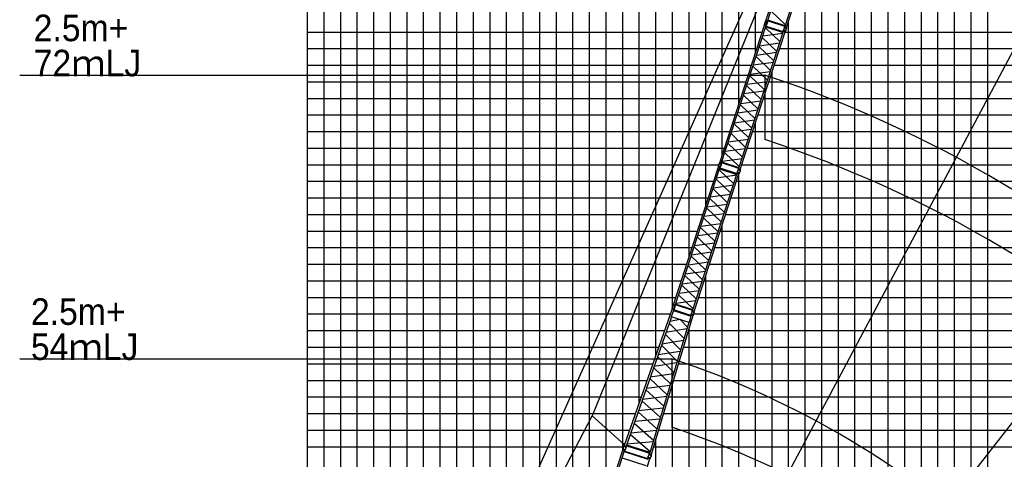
# Model space of a CAD drawing. Extents: x -441179 to 62702, y -334860 to 51651.
# Tile 12 of 68: x -341808 to -282459, y -224986 to -198481. Entities that reach past the tile are written whole.
import ezdxf

# ---------------------------------------------------------------- set-up
doc = ezdxf.new("R2010")
doc.units = 0
doc.layers.get('0').update_dxf_attribs({"linetype": 'CONTINUOUS'})

msp = doc.modelspace()

# ---------------------------------------------------------------- linework, layer by layer
at = {"color": 14, "linetype": 'Continuous'}
for p, q in [((-324458.888848, -267372.289579), (-324458.888848, -174224.997208)), ((-314458.888848, -252137.049334), (-314458.888848, -174224.997208)), ((-304458.888848, -221564.056471), (-304458.888848, -174224.997208)), ((-284458.888848, -314224.997208), (-284458.888848, -174224.997208)), ((-294458.888848, -282224.997208), (-294458.888848, -195463.08078)), ((-324458.888848, -204224.997208), (-298674.368551, -204224.997208)), ((-297305.790212, -204224.997208), (-209458.888848, -204224.997208)), ((-324458.888848, -214224.997208), (-301923.596416, -214224.997208)), ((-300555.018077, -214224.997208), (-209458.888848, -214224.997208)), ((-324458.888848, -224224.997208), (-305408.514647, -224224.997208)), ((-303598.918259, -224224.997208), (-209458.888848, -224224.997208))]:
    msp.add_line(p, q, dxfattribs=at)
at = {"color": 252, "linetype": 'Continuous'}
for p, q in [((-323458.888848, -267932.574039), (-323458.888848, -174224.997208)), ((-322458.888848, -268492.858499), (-322458.888848, -174224.997208)), ((-321458.888848, -269053.142959), (-321458.888848, -174224.997208)), ((-320458.888848, -269613.427419), (-320458.888848, -174224.997208)), ((-319458.888848, -268720.803288), (-319458.888848, -174224.997208)), ((-318458.888848, -264404.588746), (-318458.888848, -174224.997208)), ((-317458.888848, -261370.095358), (-317458.888848, -174224.997208)), ((-316458.888848, -258292.408071), (-316458.888848, -174224.997208)), ((-315458.888848, -255214.720784), (-315458.888848, -174224.997208)), ((-313458.888848, -249059.454566), (-313458.888848, -174224.997208)), ((-312458.888848, -245981.761952), (-312458.888848, -174224.997208)), ((-311458.888848, -242904.069337), (-311458.888848, -174224.997208)), ((-310458.888848, -239826.333318), (-310458.888848, -174224.997208)), ((-309458.888848, -236748.640704), (-309458.888848, -174224.997208)), ((-308458.888848, -233670.948089), (-308458.888848, -174224.997208)), ((-307458.888848, -230593.146839), (-307458.888848, -174224.997208)), ((-306458.888848, -227515.454224), (-306458.888848, -174224.997208)), ((-305458.888848, -224437.76161), (-305458.888848, -174224.997208)), ((-303458.888848, -218710.332214), (-303458.888848, -174224.997208)), ((-302458.888848, -215795.150872), (-302458.888848, -174224.997208)), ((-301458.888848, -212794.770156), (-301458.888848, -174224.997208)), ((-300458.888848, -209717.077541), (-300458.888848, -174224.997208)), ((-299458.888848, -206639.384927), (-299458.888848, -174224.997208)), ((-298458.888848, -203561.816916), (-298458.888848, -174224.997208)), ((-297458.888848, -200484.124301), (-297458.888848, -174224.997208)), ((-285458.888848, -314224.997208), (-285458.888848, -174224.997208)), ((-283458.888848, -314224.997208), (-283458.888848, -174224.997208)), ((-290458.888848, -314224.997208), (-290458.888848, -184224.997208)), ((-289458.888848, -314224.997208), (-289458.888848, -184224.997208)), ((-288458.888848, -314224.997208), (-288458.888848, -184224.997208)), ((-287458.888848, -314224.997208), (-287458.888848, -184224.997208)), ((-286458.888848, -314224.997208), (-286458.888848, -184224.997208)), ((-291458.888848, -314224.997208), (-291458.888848, -188682.291061)), ((-292458.888848, -314224.997208), (-292458.888848, -188930.533387)), ((-293458.888848, -314224.997208), (-293458.888848, -192385.388166)), ((-295458.888848, -282224.997208), (-295458.888848, -198540.773395)), ((-324458.888848, -199224.997208), (-297049.774862, -199224.997208)), ((-295681.196522, -199224.997208), (-209458.888848, -199224.997208)), ((-324458.888848, -200224.997208), (-297374.6936, -200224.997208)), ((-296006.11526, -200224.997208), (-209458.888848, -200224.997208)), ((-324458.888848, -201224.997208), (-297699.612338, -201224.997208)), ((-296458.888848, -282224.997208), (-296458.888848, -201618.495135)), ((-296331.033998, -201224.997208), (-209458.888848, -201224.997208)), ((-324458.888848, -202224.997208), (-298024.531076, -202224.997208)), ((-296655.952736, -202224.997208), (-209458.888848, -202224.997208)), ((-324458.888848, -203224.997208), (-298349.449813, -203224.997208)), ((-296980.871474, -203224.997208), (-209458.888848, -203224.997208)), ((-297458.888848, -282224.997208), (-297458.888848, -204696.187749)), ((-324458.888848, -205224.997208), (-298999.287289, -205224.997208)), ((-297630.70895, -205224.997208), (-209458.888848, -205224.997208)), ((-324458.888848, -206224.997208), (-299324.206027, -206224.997208)), ((-297955.627688, -206224.997208), (-209458.888848, -206224.997208)), ((-324458.888848, -207224.997208), (-299649.124765, -207224.997208)), ((-298280.546425, -207224.997208), (-209458.888848, -207224.997208)), ((-324458.888848, -208224.997208), (-299974.043503, -208224.997208)), ((-298605.465163, -208224.997208), (-209458.888848, -208224.997208)), ((-298458.888848, -282224.997208), (-298458.888848, -207773.75576)), ((-324458.888848, -209224.997208), (-300299.002727, -209224.997208)), ((-298930.424387, -209224.997208), (-209458.888848, -209224.997208)), ((-324458.888848, -210224.997208), (-300623.921465, -210224.997208)), ((-299255.343125, -210224.997208), (-209458.888848, -210224.997208)), ((-324458.888848, -211224.997208), (-300948.840203, -211224.997208)), ((-299580.261863, -211224.997208), (-209458.888848, -211224.997208)), ((-299458.888848, -282224.997208), (-299458.888848, -210851.448375)), ((-324458.888848, -212224.997208), (-301273.758941, -212224.997208)), ((-299905.180601, -212224.997208), (-209458.888848, -212224.997208)), ((-324458.888848, -213224.997208), (-301598.677679, -213224.997208)), ((-300230.099339, -213224.997208), (-209458.888848, -213224.997208)), ((-300458.888848, -282224.997208), (-300458.888848, -213929.14099)), ((-324458.888848, -215224.997208), (-302248.515154, -215224.997208)), ((-300879.936815, -215224.997208), (-247458.888848, -215224.997208)), ((-324458.888848, -216224.997208), (-302587.979544, -216224.997208)), ((-301170.429298, -216224.997208), (-209458.888848, -216224.997208)), ((-301458.888848, -314224.997208), (-301458.888848, -217086.686667)), ((-324458.888848, -217224.997208), (-302938.398824, -217224.997208)), ((-301500.353649, -217224.997208), (-209458.888848, -217224.997208)), ((-324458.888848, -218224.997208), (-303288.818104, -218224.997208)), ((-301800.148593, -218224.997208), (-209458.888848, -218224.997208)), ((-324458.888848, -219224.997208), (-303639.237385, -219224.997208)), ((-302099.943537, -219224.997208), (-209458.888848, -219224.997208)), ((-324458.888848, -220224.997208), (-303989.656665, -220224.997208)), ((-302458.888848, -314224.997208), (-302458.888848, -220422.299955)), ((-302399.738482, -220224.997208), (-209458.888848, -220224.997208)), ((-324458.888848, -221224.997208), (-304340.075945, -221224.997208)), ((-302699.533426, -221224.997208), (-209458.888848, -221224.997208)), ((-324458.888848, -222224.997208), (-304690.495225, -222224.997208)), ((-302999.32837, -222224.997208), (-209458.888848, -222224.997208)), ((-324458.888848, -223224.997208), (-305040.914505, -223224.997208)), ((-303299.123315, -223224.997208), (-209458.888848, -223224.997208)), ((-303458.888848, -314224.997208), (-303458.888848, -223757.913243))]:
    msp.add_line(p, q, dxfattribs=at)
at = {"color": 151, "linetype": 'Continuous'}
for p, q in [((-328325.211224, -265340.378511), (-292315.770281, -184786.912306)), ((-292043.287289, -184789.952454), (-307305.917834, -222374.794521)), ((-276911.94002, -190883.416453), (-319118.811456, -270262.996581)), ((-263783.346638, -199471.567112), (-319095.057451, -270267.328529)), ((-302504.538596, -218928.0182), (-302504.538596, -223058.350264)), ((-329478.927934, -264839.765288), (-307303.830447, -222370.798601)), ((-305377.843704, -224087.137674), (-307305.917834, -222374.794521))]:
    msp.add_line(p, q, dxfattribs=at)
at = {"color": 13, "linetype": 'Continuous'}
for p, q in [((-296831.41497, -198552.923456), (-294131.238827, -190242.611282)), ((-296734.788454, -198584.319221), (-294034.61231, -190274.007047)), ((-295690.150748, -198923.741586), (-292989.974605, -190613.429412)), ((-295593.523535, -198955.137578), (-292893.347392, -190644.825404)), ((-296527.906343, -197947.599916), (-295647.361737, -198792.050076)), ((-299612.532581, -207112.377712), (-296912.356437, -198802.065538)), ((-296914.73598, -198763.427436), (-296924.62691, -198793.868678)), ((-296800.990711, -198834.040395), (-296924.62691, -198793.868678)), ((-296791.099781, -198803.599154), (-296914.73598, -198763.427436)), ((-296815.729921, -198833.461304), (-296912.356437, -198802.065538)), ((-296909.980779, -198765.019134), (-296897.755614, -198682.249141)), ((-296904.462621, -198804.630387), (-296903.22535, -198800.822446)), ((-296851.276289, -198584.291289), (-296890.036331, -198658.438607)), ((-296856.045662, -198582.767554), (-296846.158806, -198552.33885)), ((-296732.409463, -198622.939271), (-296856.045662, -198582.767554)), ((-296722.522607, -198592.510568), (-296846.158806, -198552.33885)), ((-296734.788454, -198584.319221), (-296831.41497, -198552.923456)), ((-296824.755853, -198559.293071), (-296823.518581, -198555.485129)), ((-296791.099781, -198803.599154), (-296800.990711, -198834.040395)), ((-296795.865876, -198802.077749), (-296757.107198, -198727.933041)), ((-296737.151662, -198621.373454), (-296749.376628, -198704.142104)), ((-296743.915809, -198585.559516), (-296742.678537, -198581.751574)), ((-296732.409463, -198622.939271), (-296722.522607, -198592.510568)), ((-295680.568259, -198894.249631), (-296725.205965, -198554.827266)), ((-295665.54748, -198848.020292), (-296710.185186, -198508.597927)), ((-299515.906064, -207143.773478), (-296815.729921, -198833.461304)), ((-298471.268359, -207483.195843), (-295771.092216, -199172.883669)), ((-298374.641146, -207514.591835), (-295674.465003, -199204.279661)), ((-295813.898091, -199304.61732), (-297022.62556, -199470.222381)), ((-295977.984455, -199809.634087), (-296858.528532, -198965.184434)), ((-296840.331708, -198909.178042), (-295795.694002, -199248.600407)), ((-296825.311835, -198862.951489), (-295780.674129, -199202.373854)), ((-296823.622577, -198830.896832), (-296822.385305, -198827.088891)), ((-295773.469668, -199134.246246), (-295783.360598, -199164.687487)), ((-295659.723006, -199204.859658), (-295783.360598, -199164.687487)), ((-295649.832076, -199174.418416), (-295773.469668, -199134.246246)), ((-295674.465003, -199204.279661), (-295771.092216, -199172.883669)), ((-295768.715251, -199135.841163), (-295756.490086, -199053.07117)), ((-295763.198864, -199175.448367), (-295761.961592, -199171.640425)), ((-295710.008297, -198955.107806), (-295748.768339, -199029.255124)), ((-295714.779351, -198953.586363), (-295704.892495, -198923.15766)), ((-295591.141759, -198993.758534), (-295714.779351, -198953.586363)), ((-295581.254903, -198963.32983), (-295704.892495, -198923.15766)), ((-295593.523535, -198955.137578), (-295690.150748, -198923.741586)), ((-295683.492095, -198930.11105), (-295682.254824, -198926.303109)), ((-295682.358819, -199201.714812), (-295681.121548, -199197.906871)), ((-295649.832076, -199174.418416), (-295659.723006, -199204.859658)), ((-295654.60584, -199172.911595), (-295615.845353, -199098.763425)), ((-295595.887939, -198992.194337), (-295608.112961, -199074.963364)), ((-295602.652051, -198956.377496), (-295601.41478, -198952.569554)), ((-295591.141759, -198993.758534), (-295581.254903, -198963.32983)), ((-297211.125038, -200050.366148), (-296002.394425, -199884.760656)), ((-297047.027254, -199545.323632), (-296166.482648, -200389.773791)), ((-296190.88993, -200464.892051), (-297399.620786, -200630.497576)), ((-296354.983606, -200969.921669), (-297235.528212, -200125.47151)), ((-297588.120264, -201210.641343), (-296379.38965, -201045.035851)), ((-297424.026405, -200705.611214), (-296543.481799, -201550.061374)), ((-296567.889128, -201625.179618), (-297776.619984, -201790.785143)), ((-296731.984051, -202130.213423), (-297612.528833, -201285.763094)), ((-297965.119462, -202370.92891), (-296756.388606, -202205.323385)), ((-297801.027027, -201865.902799), (-296920.482244, -202710.353128)), ((-296944.889731, -202785.471321), (-298153.620345, -202951.076813)), ((-297108.983202, -203290.501006), (-297989.527984, -202446.050677)), ((-298342.118978, -203531.217753), (-297133.388364, -203365.612261)), ((-298178.025854, -203026.189339), (-297297.481072, -203870.639668)), ((-297321.888227, -203945.75682), (-298530.61884, -204111.362312)), ((-297485.982191, -204450.788067), (-298366.526973, -203606.337738)), ((-298719.118703, -204691.506871), (-297510.388089, -204525.901379)), ((-298555.02549, -204186.478486), (-297674.480708, -205030.928814)), ((-298932.024803, -205346.76659), (-298051.480153, -206191.216792)), ((-297698.887951, -205106.045938), (-298907.618565, -205271.65143)), ((-297862.981666, -205611.076692), (-298743.526448, -204766.626364)), ((-298239.980662, -206771.363409), (-299120.525268, -205926.913249)), ((-299096.118367, -205851.795981), (-297887.387814, -205686.190497)), ((-299309.023954, -206507.054173), (-298428.479348, -207351.504332)), ((-298075.887434, -206266.335023), (-299284.618199, -206431.940536)), ((-299637.163273, -207142.22181), (-299627.276417, -207111.793107)), ((-299503.640218, -207151.964825), (-299627.276417, -207111.793107)), ((-299515.906064, -207143.773478), (-299612.532581, -207112.377712)), ((-299605.873464, -207118.747327), (-299604.636192, -207114.939386)), ((-298461.68587, -207453.703887), (-299506.323575, -207114.281522)), ((-298446.665091, -207407.474548), (-299491.302797, -207068.052184)), ((-299473.117384, -207012.083524), (-298264.387012, -206846.478065)), ((-302393.720081, -215671.893337), (-299693.543937, -207361.581163)), ((-302297.093564, -215703.289103), (-299596.917421, -207392.976929)), ((-299695.92348, -207322.943061), (-299705.81441, -207353.384303)), ((-299582.178211, -207393.55602), (-299705.81441, -207353.384303)), ((-299572.287281, -207363.114779), (-299695.92348, -207322.943061)), ((-299596.917421, -207392.976929), (-299693.543937, -207361.581163)), ((-299691.168279, -207324.534759), (-299678.943114, -207241.764766)), ((-299685.650121, -207364.146012), (-299684.41285, -207360.338071)), ((-299632.3939, -207143.745546), (-299671.153942, -207217.892864)), ((-298759.171955, -208369.149712), (-299639.716032, -207524.700059)), ((-299513.527074, -207182.393528), (-299637.163273, -207142.22181)), ((-299621.519208, -207468.693667), (-298576.881502, -207808.116032)), ((-299606.499335, -207422.467114), (-298561.861629, -207761.889479)), ((-299604.810077, -207390.412457), (-299603.572805, -207386.604516)), ((-299572.287281, -207363.114779), (-299582.178211, -207393.55602)), ((-299577.053376, -207361.593374), (-299538.294698, -207287.448666)), ((-299518.269273, -207180.827711), (-299530.494239, -207263.596361)), ((-299525.033419, -207145.013773), (-299523.796148, -207141.205831)), ((-299513.527074, -207182.393528), (-299503.640218, -207151.964825)), ((-298554.657168, -207693.761871), (-298564.548098, -207724.203112)), ((-298431.019576, -207733.934041), (-298554.657168, -207693.761871)), ((-298549.902751, -207695.356788), (-298537.677586, -207612.586795)), ((-298491.125908, -207514.562062), (-298529.885949, -207588.70938)), ((-298495.896961, -207513.04062), (-298486.010106, -207482.611916)), ((-298372.259369, -207553.21279), (-298495.896961, -207513.04062)), ((-298362.372514, -207522.784087), (-298486.010106, -207482.611916)), ((-298374.641146, -207514.591835), (-298471.268359, -207483.195843)), ((-298464.609706, -207489.565307), (-298463.372435, -207485.757366)), ((-298435.79334, -207732.42722), (-298397.032853, -207658.27905)), ((-298377.00555, -207551.648594), (-298389.230572, -207634.417621)), ((-298383.769662, -207515.831752), (-298382.53239, -207512.023811)), ((-298372.259369, -207553.21279), (-298362.372514, -207522.784087)), ((-301252.455859, -216042.711468), (-298552.279716, -207732.399294)), ((-301155.828646, -216074.10746), (-298455.652503, -207763.795286)), ((-299828.214754, -208104.839257), (-298947.670148, -208949.289416)), ((-298595.085591, -207864.132945), (-299803.81306, -208029.738006)), ((-298440.910506, -207764.375283), (-298564.548098, -207724.203112)), ((-298455.652503, -207763.795286), (-298552.279716, -207732.399294)), ((-298544.386364, -207734.963992), (-298543.149092, -207731.15605)), ((-298463.546319, -207761.230437), (-298462.309048, -207757.422496)), ((-298431.019576, -207733.934041), (-298440.910506, -207764.375283)), ((-299136.171106, -209529.437294), (-300016.715712, -208684.987135)), ((-299992.312538, -208609.881773), (-298783.581925, -208444.276281)), ((-300205.213905, -209265.126839), (-299324.669299, -210109.576999)), ((-298972.07743, -209024.407676), (-300180.808286, -209190.013201)), ((-299513.171551, -210689.729048), (-300393.716333, -209845.278719)), ((-300369.307764, -209770.156968), (-299160.57715, -209604.551476)), ((-300582.214527, -210425.418424), (-299701.669744, -211269.868753)), ((-299349.076628, -210184.695243), (-300557.807484, -210350.300768)), ((-299890.170702, -211850.016631), (-300770.715484, -211005.566302)), ((-300746.306962, -210930.444535), (-299537.576106, -210764.83901)), ((-300959.213354, -211585.704964), (-300078.668572, -212430.155293)), ((-299726.077231, -211344.986946), (-300934.807845, -211510.592438)), ((-300267.169691, -213010.303692), (-301147.714473, -212165.853363)), ((-301123.306478, -212090.733378), (-299914.575864, -211925.127886)), ((-301336.21299, -212745.994111), (-300455.668208, -213590.444439)), ((-300103.075727, -212505.272445), (-301311.80634, -212670.877937)), ((-300644.169166, -214170.592317), (-301524.713948, -213326.141989)), ((-301500.306203, -213251.022496), (-300291.575589, -213085.417004)), ((-301877.305867, -214411.311606), (-300668.575314, -214245.706122)), ((-301713.212303, -213906.282215), (-300832.667653, -214750.732417)), ((-300480.075451, -213665.561563), (-301688.806065, -213831.167055)), ((-300857.074934, -214825.850648), (-302065.805699, -214991.456161)), ((-301021.168162, -215330.879034), (-301901.712768, -214486.428874)), ((-302254.304884, -215571.599149), (-301045.574512, -215405.99369)), ((-302090.211454, -215066.569798), (-301209.666848, -215911.019957)), ((-302413.5814, -215703.261171), (-302452.341442, -215777.408489)), ((-302418.350773, -215701.737435), (-302408.463917, -215671.308732)), ((-302294.714574, -215741.909153), (-302418.350773, -215701.737435)), ((-302284.827718, -215711.48045), (-302408.463917, -215671.308732)), ((-302297.093564, -215703.289103), (-302393.720081, -215671.893337)), ((-302387.060964, -215678.262952), (-302385.823692, -215674.455011)), ((-302299.456773, -215740.343336), (-302311.681739, -215823.111986)), ((-302306.220919, -215704.529398), (-302304.983648, -215700.721456)), ((-302294.714574, -215741.909153), (-302284.827718, -215711.48045)), ((-301242.87337, -216013.219512), (-302287.511075, -215673.797147)), ((-301227.852591, -215966.990173), (-302272.490297, -215627.567809)), ((-301272.313408, -216074.077687), (-301311.073449, -216148.225005)), ((-301277.084461, -216072.556245), (-301267.197606, -216042.127541)), ((-301153.446869, -216112.728415), (-301277.084461, -216072.556245)), ((-301143.560014, -216082.299712), (-301267.197606, -216042.127541)), ((-301155.828646, -216074.10746), (-301252.455859, -216042.711468)), ((-301245.797206, -216049.080932), (-301244.559935, -216045.272991)), ((-301158.19305, -216111.164219), (-301170.418072, -216193.933246)), ((-301164.957162, -216075.347377), (-301163.71989, -216071.539436)), ((-301153.446869, -216112.728415), (-301143.560014, -216082.299712))]:
    msp.add_line(p, q, dxfattribs=at)
at = {"color": 7, "linetype": 'Continuous'}
for p, q in [((-341808.402456, -201824.465297), (-296894.702392, -201824.465297)), ((-341808.402456, -218928.0182), (-302504.538596, -218928.0182))]:
    msp.add_line(p, q, dxfattribs=at)
at = {"color": 220, "linetype": 'Continuous'}
msp.add_line((-296894.70238, -201824.465298), (-296894.70238, -205708.366614), dxfattribs=at)
at = {"color": 15, "linetype": 'Continuous'}
for p, q in [((-302480.795217, -215919.122694), (-305367.896079, -224158.112456)), ((-302403.677524, -216018.452826), (-302532.607714, -216386.384037)), ((-302486.909499, -215912.884207), (-302477.018569, -215882.442965)), ((-302363.279569, -215953.053887), (-302486.909499, -215912.884207)), ((-302372.052617, -215954.413314), (-302480.786298, -215919.083704)), ((-302353.388639, -215922.612646), (-302477.018569, -215882.442965)), ((-302472.288356, -215884.022736), (-302460.064333, -215801.260471)), ((-302470.723045, -215918.045316), (-302472.049732, -215921.831314)), ((-302390.783357, -216011.88033), (-302403.67858, -216018.450789)), ((-302372.064786, -215954.446571), (-302392.496021, -216012.751683)), ((-302390.783854, -216011.87901), (-301357.983274, -216347.455271)), ((-301348.029703, -216318.878548), (-302382.037911, -215982.909906)), ((-302379.486167, -215947.959325), (-302380.812854, -215951.745323)), ((-302363.279569, -215953.053887), (-302353.388639, -215922.612646)), ((-302358.15628, -215921.10819), (-302319.393984, -215846.956558)), ((-302524.361199, -216389.05854), (-305259.167166, -224193.440668)), ((-301230.635933, -216325.323212), (-303737.665635, -224687.804798)), ((-302006.632694, -216557.281694), (-302626.327832, -216680.043338)), ((-301463.369649, -216733.797959), (-302532.610139, -216386.381689)), ((-301560.144993, -217026.410604), (-301989.258567, -216562.92697)), ((-301351.413228, -216360.353614), (-301463.370463, -216733.799655)), ((-301357.982422, -216347.456707), (-301351.41019, -216360.355411)), ((-301339.370577, -216289.992846), (-301357.111031, -216349.168137)), ((-301335.767117, -216253.256946), (-301345.658047, -216283.698188)), ((-301222.025563, -216323.868698), (-301345.658047, -216283.698188)), ((-301230.623539, -216325.285009), (-301339.358613, -216289.954946)), ((-301212.134634, -216293.427457), (-301335.767117, -216253.256946)), ((-301331.019754, -216254.837321), (-301318.795731, -216172.075056)), ((-301329.549801, -216289.099654), (-301330.699593, -216292.934916)), ((-301238.153058, -216318.534864), (-301239.302851, -216322.370126)), ((-301212.134634, -216293.427457), (-301222.025563, -216323.868698)), ((-301216.900316, -216291.913461), (-301178.139829, -216217.765291)), ((-301471.618, -216731.119107), (-303846.400476, -224652.47509)), ((-301587.164664, -217116.535446), (-302861.201601, -217350.308309)), ((-301764.109412, -217706.757003), (-302657.420162, -216768.772388)), ((-303096.07105, -218020.56082), (-301790.991277, -217796.425154)), ((-302892.15136, -217438.63044), (-301968.062151, -218387.064519)), ((-302172.010746, -219067.358395), (-303126.894358, -218108.522053)), ((-303361.633916, -218778.404316), (-302375.954374, -219747.635914)), ((-301994.831702, -218476.357561), (-303330.938743, -218690.808345)), ((-302579.894917, -220427.90265), (-303596.384811, -219448.31823)), ((-303565.802192, -219361.043876), (-302198.670282, -219156.284461)), ((-303831.132322, -220118.222968), (-302783.831607, -221108.156584)), ((-302402.517464, -219836.239543), (-303800.660483, -220031.264709)), ((-304035.514901, -220701.474474), (-302606.362039, -220516.186699)), ((-302810.214693, -221196.16022), (-304270.365584, -221371.673264)), ((-302987.766295, -221788.403458), (-304065.890399, -220788.157631)), ((-304505.210699, -222041.856495), (-303014.062887, -221876.118244)), ((-304300.643681, -221458.07943), (-303191.696689, -222468.637098)), ((-303217.921078, -222556.110361), (-304740.055392, -222712.038736)), ((-304533.061388, -222121.335533), (-303397.742416, -223155.925372)), ((-304770.165448, -222797.964744), (-303599.550392, -223829.078439)), ((-305206.237086, -223721.266981), (-305201.990279, -223722.755144)), ((-305004.923646, -223467.90022), (-303802.514383, -224506.088124)), ((-304974.896183, -223382.209676), (-303421.775053, -223236.088701)), ((-305454.411946, -224388.746925), (-305441.382255, -224297.851868)), ((-305389.472405, -224188.944768), (-305432.357497, -224270.138581)), ((-305359.67826, -224134.644248), (-305394.119009, -224112.359354)), ((-305393.691382, -224187.575614), (-305383.805351, -224157.14945)), ((-305393.691382, -224187.575614), (-305255.792816, -224232.381442)), ((-305383.805351, -224157.14945), (-305245.906786, -224201.955278)), ((-305333.356468, -224059.529563), (-305376.206222, -224057.21265)), ((-305367.900557, -224158.111272), (-305259.165251, -224193.441411)), ((-305359.192431, -224160.940469), (-305360.515651, -224164.716574)), ((-305260.040959, -224231.008383), (-305273.06953, -224321.895631)), ((-305267.870814, -224190.612655), (-305269.193908, -224194.3884)), ((-305255.792816, -224232.381442), (-305245.906786, -224201.955278)), ((-305249.259049, -224165.481351), (-304892.923723, -224281.261375)), ((-305247.868415, -224161.201408), (-303836.589097, -224619.752503)), ((-305227.855267, -224104.090667), (-303819.211323, -224561.78548)), ((-305208.630601, -224049.223514), (-303625.629278, -223916.067502)), ((-304891.533089, -224276.981432), (-304892.923723, -224281.261375)), ((-308149.162082, -232717.595674), (-305455.18101, -224426.350026)), ((-308040.4558, -232752.916382), (-305487.466952, -224895.601459)), ((-305495.700465, -224892.926237), (-305375.185387, -224522.017872)), ((-305495.700465, -224892.926237), (-304066.247281, -225357.382361)), ((-305458.65255, -224387.357114), (-305468.54348, -224417.798355)), ((-305330.638645, -224462.60622), (-305468.54348, -224417.798355)), ((-305320.747715, -224432.164978), (-305458.65255, -224387.357114)), ((-305346.474729, -224461.670734), (-305455.18101, -224426.350026)), ((-305446.477542, -224429.177946), (-305445.240271, -224425.370005)), ((-305375.184852, -224522.019002), (-305362.58199, -224515.59751)), ((-305364.275747, -224516.456796), (-305346.474729, -224461.670734)), ((-305362.584892, -224515.597392), (-303952.152841, -224973.873194)), ((-305355.175875, -224458.843569), (-305353.938603, -224455.035627)), ((-305354.512769, -224486.409351), (-303941.529629, -224945.51405)), ((-305320.747715, -224432.164978), (-305330.638645, -224462.60622)), ((-305324.952514, -224430.764859), (-305282.070772, -224349.577387)), ((-303951.292607, -224975.561495), (-303933.491589, -224920.775433)), ((-303936.961967, -224881.782897), (-303946.852897, -224912.224139)), ((-303808.949688, -224957.031476), (-303946.852897, -224912.224139)), ((-303799.058758, -224926.590234), (-303936.961967, -224881.782897)), ((-303824.786004, -224956.095914), (-303933.491589, -224920.775433)), ((-303932.723545, -224883.170795), (-303919.694963, -224792.283472)), ((-303924.788817, -224923.603126), (-303923.551546, -224919.795185)), ((-303867.782211, -224683.367651), (-303910.667125, -224764.561127)), ((-303872.016588, -224681.996267), (-303862.130557, -224651.570103)), ((-303872.016588, -224681.996267), (-303734.118023, -224726.802095)), ((-303862.130557, -224651.570103), (-303724.231992, -224696.375931)), ((-303846.399675, -224652.475419), (-303737.665065, -224687.805331)), ((-303837.69564, -224655.303392), (-303838.844555, -224659.135731)), ((-303799.058758, -224926.590234), (-303808.949688, -224957.031476)), ((-303803.277537, -224925.193027), (-303760.399443, -224844.012464)), ((-303738.34803, -224725.423037), (-303751.376602, -224816.310284)), ((-303746.370472, -224684.976497), (-303747.519497, -224688.809201)), ((-303734.118023, -224726.802095), (-303724.231992, -224696.375931)), ((-306518.767075, -233247.341562), (-303824.786004, -224956.095914)), ((-303945.733767, -224986.47154), (-303952.153487, -224973.872159)), ((-303833.486918, -224953.268824), (-303832.249646, -224949.460882))]:
    msp.add_line(p, q, dxfattribs=at)
msp.add_circle((-305377.824068, -224087.169888), 14.999998, dxfattribs=at)
at = {"color": 190, "linetype": 'Continuous'}
for radius, start, end in [(90000.346436, 21.809046, 71.809046), (72000.51667, 21.761308, 71.761319), (54000.490262, 21.681744, 71.734793)]:
    msp.add_arc((-319429.148937, -270207.746293), radius, start, end, dxfattribs=at)
at = {"color": 220, "linetype": 'Continuous'}
for centre, radius, start, end in [((-319429.148937, -274091.647608), 90000.346436, 21.809046, 71.809046), ((-319429.148937, -274091.647609), 72000.51667, 21.761308, 71.761319), ((-319429.148937, -274338.078357), 54000.490262, 21.681744, 71.734793)]:
    msp.add_arc(centre, radius, start, end, dxfattribs=at)
at = {"color": 151, "linetype": 'Continuous'}
msp.add_arc((-326358.888847, -313914.770131), 130128.03053, 50.004054, 74.385149, dxfattribs=at)
at = {"color": 13, "linetype": 'Continuous'}
for centre, start, end in [((-296823.583455, -198693.2117), 152.402013, 351.598087), ((-296823.560861, -198693.17129), 332.401994, 171.598177), ((-295682.319233, -199064.02983), 152.402013, 351.598087), ((-295682.296639, -199063.98942), 332.401994, 171.598177), ((-299604.701065, -207252.665956), 152.402013, 351.598087), ((-299604.748361, -207252.686915), 332.401994, 171.598177), ((-298463.436844, -207623.484087), 152.402013, 351.598087), ((-298463.484139, -207623.505045), 332.401994, 171.598177), ((-302385.888565, -215812.181581), 152.402013, 351.598087), ((-301244.624344, -216182.999712), 152.402013, 351.598087)]:
    msp.add_arc(centre, 74.999987, start, end, dxfattribs=at)
at = {"color": 15, "linetype": 'Continuous'}
for centre, radius, start, end in [((-302385.848048, -215812.181217), 74.999941, 332.401994, 171.598177), ((-301244.595203, -216182.995651), 74.999941, 332.401994, 171.598177), ((-305357.191125, -224309.846656), 84.999924, 152.15782, 351.84228), ((-305357.252488, -224309.908626), 84.999939, 332.157801, 171.842316), ((-305377.824068, -224087.169888), 29.999979, 86.905034, 237.095102), ((-303835.516796, -224804.267158), 84.999924, 152.15782, 351.84228), ((-303835.565853, -224804.333127), 84.999939, 332.157801, 171.842316)]:
    msp.add_arc(centre, radius, start, end, dxfattribs=at)
at = {"color": 20, "linetype": 'Continuous'}
msp.add_point((-296823.583455, -198693.2117), dxfattribs=at)

# ---------------------------------------------------------------- texts
at = {"color": 7, "linetype": 'Continuous', "char_height": 1600, "attachment_point": 1, "line_spacing_factor": 0.794286}
for s, insert in [('\\W0.950117;\\A1;2.5m+\\P72ｍLJ', (-340965.661876, -198177.443218)), ('\\W0.950117;\\A1;2.5m+\\P54ｍLJ', (-341131.982925, -215280.99612))]:
    msp.add_mtext(s, dxfattribs=dict(at, insert=insert))

doc.saveas('drawing.dxf')
